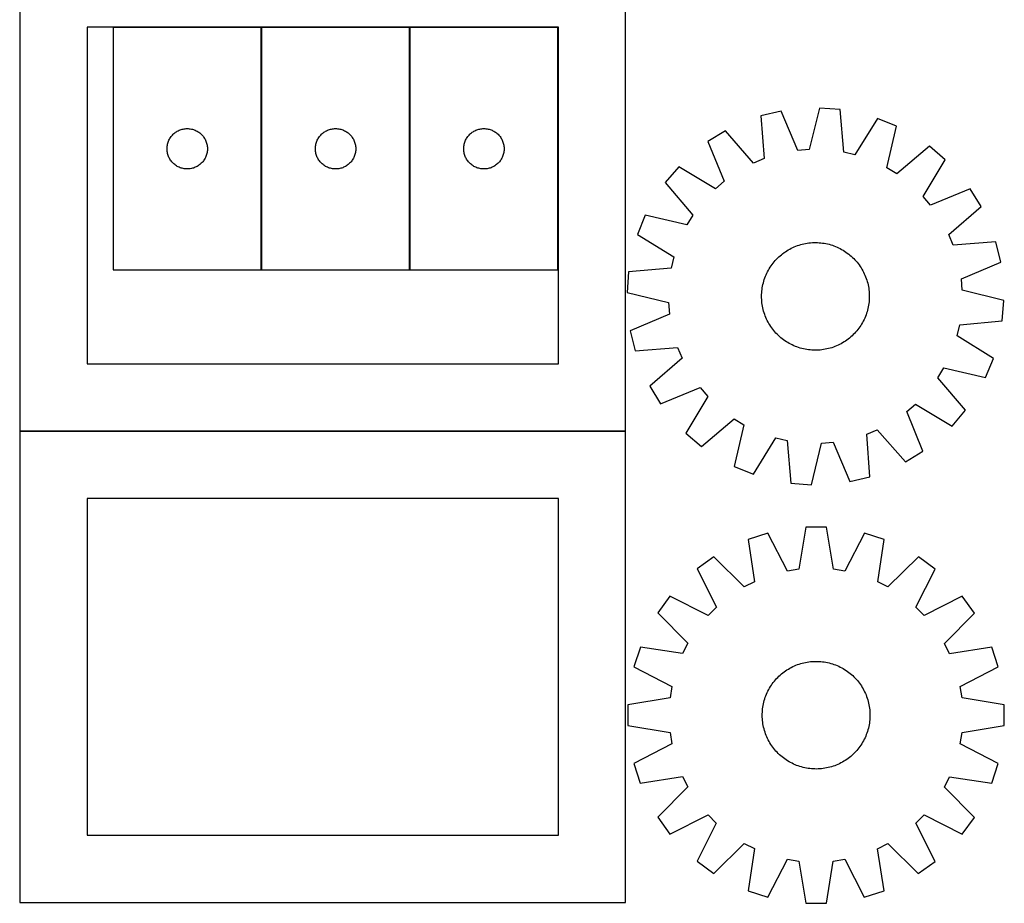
# Model space of a CAD drawing. Header units: millimetres. Extents: x 7 to 1488, y 7 to 2993.
# Tile 4 of 14: x 757 to 1488, y 7 to 663. Entities that reach past the tile are written whole.
import ezdxf

# ---------------------------------------------------------------- set-up
doc = ezdxf.new("R2010")
doc.units = ezdxf.units.MM
doc.layers.add('COMMON', color=5, linetype='CONTINUOUS', true_color=0x0000ff)
doc.layers.add('CUT', color=7, linetype='CONTINUOUS', true_color=0x000000)

msp = doc.modelspace()

# ---------------------------------------------------------------- linework, layer by layer
at = {"layer": 'COMMON'}
for p, q in [((756.500621, 707.398037), (756.500621, 357.559382)), ((936.025444, 477.28628), (936.025444, 657.28628)), ((1046.225445, 477.28628), (1046.225445, 657.28628)), ((756.500621, 357.198036), (756.500621, 7.359381)), ((756.600622, 357.459381), (1206.600622, 357.459381))]:
    msp.add_line(p, q, dxfattribs=at)
at = {"layer": 'CUT'}
for p, q in [((756.600622, 707.559382), (756.600622, 357.559382)), ((1206.600622, 357.559382), (1206.600622, 707.559382)), ((1156.600622, 657.559382), (806.600622, 657.559382)), ((806.600622, 657.559382), (806.600622, 407.559382)), ((825.925443, 657.28628), (825.925443, 477.28628)), ((935.925443, 657.28628), (825.925443, 657.28628)), ((935.925443, 477.28628), (935.925443, 657.28628)), ((936.125444, 657.28628), (936.125444, 477.28628)), ((1046.125444, 657.28628), (936.125444, 657.28628)), ((1046.125444, 477.28628), (1046.125444, 657.28628)), ((1046.325445, 657.28628), (1046.325445, 477.28628)), ((1156.325445, 657.28628), (1046.325445, 657.28628)), ((1156.325445, 477.28628), (1156.325445, 657.28628)), ((1156.600622, 407.559382), (1156.600622, 657.559382)), ((1322.072608, 595.270298), (1307.120786, 591.64076)), ((1334.463862, 566.022536), (1322.072608, 595.270298)), ((1350.51774, 597.581205), (1343.010049, 566.716836)), ((1365.859358, 596.412734), (1350.51774, 597.581205)), ((1368.606085, 564.767351), (1365.859358, 596.412734)), ((1307.120786, 591.64076), (1309.518162, 559.966996)), ((1393.626395, 589.820508), (1376.948542, 562.786752)), ((1407.856063, 583.968405), (1393.626395, 589.820508)), ((869.917163, 577.47538), (870.456281, 578.028562)), ((870.456281, 578.028562), (871.023161, 578.553259)), ((871.023161, 578.553259), (871.616301, 579.048077)), ((871.616301, 579.048077), (872.234127, 579.511705)), ((872.234127, 579.511705), (872.875, 579.942913)), ((872.875, 579.942913), (873.537222, 580.340558)), ((873.537222, 580.340558), (874.219036, 580.703586)), ((874.219036, 580.703586), (874.918635, 581.031033)), ((874.918635, 581.031033), (875.634162, 581.322032)), ((875.634162, 581.322032), (876.363721, 581.57581)), ((876.363721, 581.57581), (877.105376, 581.791695)), ((877.105376, 581.791695), (877.857162, 581.969115)), ((877.857162, 581.969115), (878.617085, 582.107598)), ((878.617085, 582.107598), (879.383128, 582.206778)), ((879.383128, 582.206778), (880.153262, 582.266391)), ((880.153262, 582.266391), (880.925443, 582.28628)), ((880.925443, 582.28628), (881.697625, 582.266391)), ((881.697625, 582.266391), (882.467758, 582.206778)), ((882.467758, 582.206778), (883.233802, 582.107598)), ((883.233802, 582.107598), (883.993724, 581.969115)), ((883.993724, 581.969115), (884.74551, 581.791695)), ((884.74551, 581.791695), (885.487166, 581.57581)), ((885.487166, 581.57581), (886.216724, 581.322032)), ((886.216724, 581.322032), (886.932252, 581.031033)), ((886.932252, 581.031033), (887.63185, 580.703586)), ((887.63185, 580.703586), (888.313664, 580.340558)), ((888.313664, 580.340558), (888.975886, 579.942913)), ((888.975886, 579.942913), (889.61676, 579.511705)), ((889.61676, 579.511705), (890.234585, 579.048077)), ((890.234585, 579.048077), (890.827725, 578.553259)), ((890.827725, 578.553259), (891.394606, 578.028562)), ((891.394606, 578.028562), (891.933724, 577.47538)), ((980.117164, 577.47538), (980.656282, 578.028562)), ((980.656282, 578.028562), (981.223162, 578.553259)), ((981.223162, 578.553259), (981.816302, 579.048077)), ((981.816302, 579.048077), (982.434128, 579.511705)), ((982.434128, 579.511705), (983.075001, 579.942913)), ((983.075001, 579.942913), (983.737223, 580.340558)), ((983.737223, 580.340558), (984.419037, 580.703586)), ((984.419037, 580.703586), (985.118636, 581.031033)), ((985.118636, 581.031033), (985.834163, 581.322032)), ((985.834163, 581.322032), (986.563722, 581.57581)), ((986.563722, 581.57581), (987.305377, 581.791695)), ((987.305377, 581.791695), (988.057163, 581.969115)), ((988.057163, 581.969115), (988.817086, 582.107598)), ((988.817086, 582.107598), (989.583129, 582.206778)), ((989.583129, 582.206778), (990.353263, 582.266391)), ((990.353263, 582.266391), (991.125444, 582.28628)), ((991.125444, 582.28628), (991.897626, 582.266391)), ((991.897626, 582.266391), (992.667759, 582.206778)), ((992.667759, 582.206778), (993.433803, 582.107598)), ((993.433803, 582.107598), (994.193725, 581.969115)), ((994.193725, 581.969115), (994.945511, 581.791695)), ((994.945511, 581.791695), (995.687167, 581.57581)), ((995.687167, 581.57581), (996.416725, 581.322032)), ((996.416725, 581.322032), (997.132253, 581.031033)), ((997.132253, 581.031033), (997.831851, 580.703586)), ((997.831851, 580.703586), (998.513665, 580.340558)), ((998.513665, 580.340558), (999.175887, 579.942913)), ((999.175887, 579.942913), (999.816761, 579.511705)), ((999.816761, 579.511705), (1000.434586, 579.048077)), ((1000.434586, 579.048077), (1001.027726, 578.553259)), ((1001.027726, 578.553259), (1001.594607, 578.028562)), ((1001.594607, 578.028562), (1002.133725, 577.47538)), ((1090.317165, 577.47538), (1090.856283, 578.028562)), ((1090.856283, 578.028562), (1091.423163, 578.553259)), ((1091.423163, 578.553259), (1092.016303, 579.048077)), ((1092.016303, 579.048077), (1092.634129, 579.511705)), ((1092.634129, 579.511705), (1093.275002, 579.942913)), ((1093.275002, 579.942913), (1093.937224, 580.340558)), ((1093.937224, 580.340558), (1094.619038, 580.703586)), ((1094.619038, 580.703586), (1095.318637, 581.031033)), ((1095.318637, 581.031033), (1096.034164, 581.322032)), ((1096.034164, 581.322032), (1096.763723, 581.57581)), ((1096.763723, 581.57581), (1097.505378, 581.791695)), ((1097.505378, 581.791695), (1098.257164, 581.969115)), ((1098.257164, 581.969115), (1099.017087, 582.107598)), ((1099.017087, 582.107598), (1099.78313, 582.206778)), ((1099.78313, 582.206778), (1100.553264, 582.266391)), ((1100.553264, 582.266391), (1101.325445, 582.28628)), ((1101.325445, 582.28628), (1102.097627, 582.266391)), ((1102.097627, 582.266391), (1102.86776, 582.206778)), ((1102.86776, 582.206778), (1103.633804, 582.107598)), ((1103.633804, 582.107598), (1104.393726, 581.969115)), ((1104.393726, 581.969115), (1105.145512, 581.791695)), ((1105.145512, 581.791695), (1105.887168, 581.57581)), ((1105.887168, 581.57581), (1106.616726, 581.322032)), ((1106.616726, 581.322032), (1107.332254, 581.031033)), ((1107.332254, 581.031033), (1108.031852, 580.703586)), ((1108.031852, 580.703586), (1108.713666, 580.340558)), ((1108.713666, 580.340558), (1109.375888, 579.942913)), ((1109.375888, 579.942913), (1110.016762, 579.511705)), ((1110.016762, 579.511705), (1110.634587, 579.048077)), ((1110.634587, 579.048077), (1111.227727, 578.553259)), ((1111.227727, 578.553259), (1111.794608, 578.028562)), ((1111.794608, 578.028562), (1112.333726, 577.47538)), ((1280.781967, 580.652927), (1267.683528, 572.580664)), ((1301.604805, 556.66576), (1280.781967, 580.652927)), ((1400.689394, 553.023072), (1407.856063, 583.968405)), ((866.168474, 569.975491), (866.326478, 570.731596)), ((866.326478, 570.731596), (866.523195, 571.478564)), ((866.523195, 571.478564), (866.758105, 572.214415)), ((866.758105, 572.214415), (867.030584, 572.937198)), ((867.030584, 572.937198), (867.339909, 573.644995)), ((867.339909, 573.644995), (867.685261, 574.335931)), ((867.685261, 574.335931), (868.065724, 575.008172)), ((868.065724, 575.008172), (868.480288, 575.659935)), ((868.480288, 575.659935), (868.927855, 576.289494)), ((868.927855, 576.289494), (869.407237, 576.895177)), ((869.407237, 576.895177), (869.917163, 577.47538)), ((891.933724, 577.47538), (892.44365, 576.895177)), ((892.44365, 576.895177), (892.923032, 576.289494)), ((892.923032, 576.289494), (893.370598, 575.659935)), ((893.370598, 575.659935), (893.785163, 575.008172)), ((893.785163, 575.008172), (894.165625, 574.335931)), ((894.165625, 574.335931), (894.510977, 573.644995)), ((894.510977, 573.644995), (894.820303, 572.937198)), ((894.820303, 572.937198), (895.092782, 572.214415)), ((895.092782, 572.214415), (895.327691, 571.478564)), ((895.327691, 571.478564), (895.524409, 570.731596)), ((895.524409, 570.731596), (895.682412, 569.975491)), ((976.368475, 569.975491), (976.526479, 570.731596)), ((976.526479, 570.731596), (976.723196, 571.478564)), ((976.723196, 571.478564), (976.958106, 572.214415)), ((976.958106, 572.214415), (977.230585, 572.937198)), ((977.230585, 572.937198), (977.53991, 573.644995)), ((977.53991, 573.644995), (977.885262, 574.335931)), ((977.885262, 574.335931), (978.265725, 575.008172)), ((978.265725, 575.008172), (978.680289, 575.659935)), ((978.680289, 575.659935), (979.127856, 576.289494)), ((979.127856, 576.289494), (979.607238, 576.895177)), ((979.607238, 576.895177), (980.117164, 577.47538)), ((1002.133725, 577.47538), (1002.643651, 576.895177)), ((1002.643651, 576.895177), (1003.123033, 576.289494)), ((1003.123033, 576.289494), (1003.570599, 575.659935)), ((1003.570599, 575.659935), (1003.985164, 575.008172)), ((1003.985164, 575.008172), (1004.365626, 574.335931)), ((1004.365626, 574.335931), (1004.710978, 573.644995)), ((1004.710978, 573.644995), (1005.020304, 572.937198)), ((1005.020304, 572.937198), (1005.292783, 572.214415)), ((1005.292783, 572.214415), (1005.527692, 571.478564)), ((1005.527692, 571.478564), (1005.72441, 570.731596)), ((1005.72441, 570.731596), (1005.882413, 569.975491)), ((1086.568476, 569.975491), (1086.72648, 570.731596)), ((1086.72648, 570.731596), (1086.923197, 571.478564)), ((1086.923197, 571.478564), (1087.158107, 572.214415)), ((1087.158107, 572.214415), (1087.430586, 572.937198)), ((1087.430586, 572.937198), (1087.739911, 573.644995)), ((1087.739911, 573.644995), (1088.085263, 574.335931)), ((1088.085263, 574.335931), (1088.465726, 575.008172)), ((1088.465726, 575.008172), (1088.88029, 575.659935)), ((1088.88029, 575.659935), (1089.327857, 576.289494)), ((1089.327857, 576.289494), (1089.807239, 576.895177)), ((1089.807239, 576.895177), (1090.317165, 577.47538)), ((1112.333726, 577.47538), (1112.843652, 576.895177)), ((1112.843652, 576.895177), (1113.323034, 576.289494)), ((1113.323034, 576.289494), (1113.7706, 575.659935)), ((1113.7706, 575.659935), (1114.185165, 575.008172)), ((1114.185165, 575.008172), (1114.565627, 574.335931)), ((1114.565627, 574.335931), (1114.910979, 573.644995)), ((1114.910979, 573.644995), (1115.220305, 572.937198)), ((1115.220305, 572.937198), (1115.492784, 572.214415)), ((1115.492784, 572.214415), (1115.727693, 571.478564)), ((1115.727693, 571.478564), (1115.924411, 570.731596)), ((1115.924411, 570.731596), (1116.082414, 569.975491)), ((1267.683528, 572.580664), (1279.7513, 543.197955)), ((865.930416, 567.672498), (865.97018, 568.443911)), ((865.930416, 566.900061), (865.930416, 567.672498)), ((865.97018, 566.128648), (865.930416, 566.900061)), ((865.97018, 568.443911), (866.049603, 569.212255)), ((866.049603, 565.360304), (865.97018, 566.128648)), ((866.049603, 569.212255), (866.168474, 569.975491)), ((866.168474, 564.597068), (866.049603, 565.360304)), ((866.326478, 563.840963), (866.168474, 564.597068)), ((866.523195, 563.093995), (866.326478, 563.840963)), ((895.524409, 563.840963), (895.327691, 563.093995)), ((895.682412, 564.597068), (895.524409, 563.840963)), ((895.682412, 569.975491), (895.801283, 569.212255)), ((895.801283, 565.360304), (895.682412, 564.597068)), ((895.801283, 569.212255), (895.880706, 568.443911)), ((895.880706, 566.128648), (895.801283, 565.360304)), ((895.880706, 568.443911), (895.92047, 567.672498)), ((895.92047, 566.900061), (895.880706, 566.128648)), ((895.92047, 567.672498), (895.92047, 566.900061)), ((976.130417, 567.672498), (976.170181, 568.443911)), ((976.130417, 566.900061), (976.130417, 567.672498)), ((976.170181, 566.128648), (976.130417, 566.900061)), ((976.170181, 568.443911), (976.249604, 569.212255)), ((976.249604, 565.360304), (976.170181, 566.128648)), ((976.249604, 569.212255), (976.368475, 569.975491)), ((976.368475, 564.597068), (976.249604, 565.360304)), ((976.526479, 563.840963), (976.368475, 564.597068)), ((976.723196, 563.093995), (976.526479, 563.840963)), ((1005.72441, 563.840963), (1005.527692, 563.093995)), ((1005.882413, 564.597068), (1005.72441, 563.840963)), ((1005.882413, 569.975491), (1006.001284, 569.212255)), ((1006.001284, 565.360304), (1005.882413, 564.597068)), ((1006.001284, 569.212255), (1006.080707, 568.443911)), ((1006.080707, 566.128648), (1006.001284, 565.360304)), ((1006.080707, 568.443911), (1006.120471, 567.672498)), ((1006.120471, 566.900061), (1006.080707, 566.128648)), ((1006.120471, 567.672498), (1006.120471, 566.900061)), ((1086.330418, 567.672498), (1086.370182, 568.443911)), ((1086.330418, 566.900061), (1086.330418, 567.672498)), ((1086.370182, 566.128648), (1086.330418, 566.900061)), ((1086.370182, 568.443911), (1086.449605, 569.212255)), ((1086.449605, 565.360304), (1086.370182, 566.128648)), ((1086.449605, 569.212255), (1086.568476, 569.975491)), ((1086.568476, 564.597068), (1086.449605, 565.360304)), ((1086.72648, 563.840963), (1086.568476, 564.597068)), ((1086.923197, 563.093995), (1086.72648, 563.840963)), ((1115.924411, 563.840963), (1115.727693, 563.093995)), ((1116.082414, 564.597068), (1115.924411, 563.840963)), ((1116.082414, 569.975491), (1116.201285, 569.212255)), ((1116.201285, 565.360304), (1116.082414, 564.597068)), ((1116.201285, 569.212255), (1116.280708, 568.443911)), ((1116.280708, 566.128648), (1116.201285, 565.360304)), ((1116.280708, 568.443911), (1116.320472, 567.672498)), ((1116.320472, 566.900061), (1116.280708, 566.128648)), ((1116.320472, 567.672498), (1116.320472, 566.900061)), ((1343.010049, 566.716836), (1334.463862, 566.022536)), ((1376.948542, 562.786752), (1368.606085, 564.767351)), ((1432.226975, 569.11834), (1408.011504, 548.56145)), ((1443.951794, 559.15545), (1432.226975, 569.11834)), ((866.758105, 562.358144), (866.523195, 563.093995)), ((867.030584, 561.635361), (866.758105, 562.358144)), ((867.339909, 560.927564), (867.030584, 561.635361)), ((867.685261, 560.236628), (867.339909, 560.927564)), ((868.065724, 559.564388), (867.685261, 560.236628)), ((868.480288, 558.912624), (868.065724, 559.564388)), ((868.927855, 558.283065), (868.480288, 558.912624)), ((869.407237, 557.677382), (868.927855, 558.283065)), ((869.917163, 557.097179), (869.407237, 557.677382)), ((870.456281, 556.543997), (869.917163, 557.097179)), ((871.023161, 556.019301), (870.456281, 556.543997)), ((871.616301, 555.524482), (871.023161, 556.019301)), ((890.827725, 556.019301), (890.234585, 555.524482)), ((891.394606, 556.543997), (890.827725, 556.019301)), ((891.933724, 557.097179), (891.394606, 556.543997)), ((892.44365, 557.677382), (891.933724, 557.097179)), ((892.923032, 558.283065), (892.44365, 557.677382)), ((893.370598, 558.912624), (892.923032, 558.283065)), ((893.785163, 559.564388), (893.370598, 558.912624)), ((894.165625, 560.236628), (893.785163, 559.564388)), ((894.510977, 560.927564), (894.165625, 560.236628)), ((894.820303, 561.635361), (894.510977, 560.927564)), ((895.092782, 562.358144), (894.820303, 561.635361)), ((895.327691, 563.093995), (895.092782, 562.358144)), ((976.958106, 562.358144), (976.723196, 563.093995)), ((977.230585, 561.635361), (976.958106, 562.358144)), ((977.53991, 560.927564), (977.230585, 561.635361)), ((977.885262, 560.236628), (977.53991, 560.927564)), ((978.265725, 559.564388), (977.885262, 560.236628)), ((978.680289, 558.912624), (978.265725, 559.564388)), ((979.127856, 558.283065), (978.680289, 558.912624)), ((979.607238, 557.677382), (979.127856, 558.283065)), ((980.117164, 557.097179), (979.607238, 557.677382)), ((980.656282, 556.543997), (980.117164, 557.097179)), ((981.223162, 556.019301), (980.656282, 556.543997)), ((981.816302, 555.524482), (981.223162, 556.019301)), ((1001.027726, 556.019301), (1000.434586, 555.524482)), ((1001.594607, 556.543997), (1001.027726, 556.019301)), ((1002.133725, 557.097179), (1001.594607, 556.543997)), ((1002.643651, 557.677382), (1002.133725, 557.097179)), ((1003.123033, 558.283065), (1002.643651, 557.677382)), ((1003.570599, 558.912624), (1003.123033, 558.283065)), ((1003.985164, 559.564388), (1003.570599, 558.912624)), ((1004.365626, 560.236628), (1003.985164, 559.564388)), ((1004.710978, 560.927564), (1004.365626, 560.236628)), ((1005.020304, 561.635361), (1004.710978, 560.927564)), ((1005.292783, 562.358144), (1005.020304, 561.635361)), ((1005.527692, 563.093995), (1005.292783, 562.358144)), ((1087.158107, 562.358144), (1086.923197, 563.093995)), ((1087.430586, 561.635361), (1087.158107, 562.358144)), ((1087.739911, 560.927564), (1087.430586, 561.635361)), ((1088.085263, 560.236628), (1087.739911, 560.927564)), ((1088.465726, 559.564388), (1088.085263, 560.236628)), ((1088.88029, 558.912624), (1088.465726, 559.564388)), ((1089.327857, 558.283065), (1088.88029, 558.912624)), ((1089.807239, 557.677382), (1089.327857, 558.283065)), ((1090.317165, 557.097179), (1089.807239, 557.677382)), ((1090.856283, 556.543997), (1090.317165, 557.097179)), ((1091.423163, 556.019301), (1090.856283, 556.543997)), ((1092.016303, 555.524482), (1091.423163, 556.019301)), ((1111.227727, 556.019301), (1110.634587, 555.524482)), ((1111.794608, 556.543997), (1111.227727, 556.019301)), ((1112.333726, 557.097179), (1111.794608, 556.543997)), ((1112.843652, 557.677382), (1112.333726, 557.097179)), ((1113.323034, 558.283065), (1112.843652, 557.677382)), ((1113.7706, 558.912624), (1113.323034, 558.283065)), ((1114.185165, 559.564388), (1113.7706, 558.912624)), ((1114.565627, 560.236628), (1114.185165, 559.564388)), ((1114.910979, 560.927564), (1114.565627, 560.236628)), ((1115.220305, 561.635361), (1114.910979, 560.927564)), ((1115.492784, 562.358144), (1115.220305, 561.635361)), ((1115.727693, 563.093995), (1115.492784, 562.358144)), ((1309.518162, 559.966996), (1301.604805, 556.66576)), ((1427.573253, 531.939312), (1443.951794, 559.15545)), ((872.234127, 555.060854), (871.616301, 555.524482)), ((872.875, 554.629646), (872.234127, 555.060854)), ((873.537222, 554.232001), (872.875, 554.629646)), ((874.219036, 553.868973), (873.537222, 554.232001)), ((874.918635, 553.541526), (874.219036, 553.868973)), ((875.634162, 553.250527), (874.918635, 553.541526)), ((876.363721, 552.996749), (875.634162, 553.250527)), ((877.105376, 552.780864), (876.363721, 552.996749)), ((877.857162, 552.603444), (877.105376, 552.780864)), ((878.617085, 552.464961), (877.857162, 552.603444)), ((879.383128, 552.365781), (878.617085, 552.464961)), ((880.153262, 552.306168), (879.383128, 552.365781)), ((880.925443, 552.28628), (880.153262, 552.306168)), ((881.697625, 552.306168), (880.925443, 552.28628)), ((882.467758, 552.365781), (881.697625, 552.306168)), ((883.233802, 552.464961), (882.467758, 552.365781)), ((883.993724, 552.603444), (883.233802, 552.464961)), ((884.74551, 552.780864), (883.993724, 552.603444)), ((885.487166, 552.996749), (884.74551, 552.780864)), ((886.216724, 553.250527), (885.487166, 552.996749)), ((886.932252, 553.541526), (886.216724, 553.250527)), ((887.63185, 553.868973), (886.932252, 553.541526)), ((888.313664, 554.232001), (887.63185, 553.868973)), ((888.975886, 554.629646), (888.313664, 554.232001)), ((889.61676, 555.060854), (888.975886, 554.629646)), ((890.234585, 555.524482), (889.61676, 555.060854)), ((982.434128, 555.060854), (981.816302, 555.524482)), ((983.075001, 554.629646), (982.434128, 555.060854)), ((983.737223, 554.232001), (983.075001, 554.629646)), ((984.419037, 553.868973), (983.737223, 554.232001)), ((985.118636, 553.541526), (984.419037, 553.868973)), ((985.834163, 553.250527), (985.118636, 553.541526)), ((986.563722, 552.996749), (985.834163, 553.250527)), ((987.305377, 552.780864), (986.563722, 552.996749)), ((988.057163, 552.603444), (987.305377, 552.780864)), ((988.817086, 552.464961), (988.057163, 552.603444)), ((989.583129, 552.365781), (988.817086, 552.464961)), ((990.353263, 552.306168), (989.583129, 552.365781)), ((991.125444, 552.28628), (990.353263, 552.306168)), ((991.897626, 552.306168), (991.125444, 552.28628)), ((992.667759, 552.365781), (991.897626, 552.306168)), ((993.433803, 552.464961), (992.667759, 552.365781)), ((994.193725, 552.603444), (993.433803, 552.464961)), ((994.945511, 552.780864), (994.193725, 552.603444)), ((995.687167, 552.996749), (994.945511, 552.780864)), ((996.416725, 553.250527), (995.687167, 552.996749)), ((997.132253, 553.541526), (996.416725, 553.250527)), ((997.831851, 553.868973), (997.132253, 553.541526)), ((998.513665, 554.232001), (997.831851, 553.868973)), ((999.175887, 554.629646), (998.513665, 554.232001)), ((999.816761, 555.060854), (999.175887, 554.629646)), ((1000.434586, 555.524482), (999.816761, 555.060854)), ((1092.634129, 555.060854), (1092.016303, 555.524482)), ((1093.275002, 554.629646), (1092.634129, 555.060854)), ((1093.937224, 554.232001), (1093.275002, 554.629646)), ((1094.619038, 553.868973), (1093.937224, 554.232001)), ((1095.318637, 553.541526), (1094.619038, 553.868973)), ((1096.034164, 553.250527), (1095.318637, 553.541526)), ((1096.763723, 552.996749), (1096.034164, 553.250527)), ((1097.505378, 552.780864), (1096.763723, 552.996749)), ((1098.257164, 552.603444), (1097.505378, 552.780864)), ((1099.017087, 552.464961), (1098.257164, 552.603444)), ((1099.78313, 552.365781), (1099.017087, 552.464961)), ((1100.553264, 552.306168), (1099.78313, 552.365781)), ((1101.325445, 552.28628), (1100.553264, 552.306168)), ((1102.097627, 552.306168), (1101.325445, 552.28628)), ((1102.86776, 552.365781), (1102.097627, 552.306168)), ((1103.633804, 552.464961), (1102.86776, 552.365781)), ((1104.393726, 552.603444), (1103.633804, 552.464961)), ((1105.145512, 552.780864), (1104.393726, 552.603444)), ((1105.887168, 552.996749), (1105.145512, 552.780864)), ((1106.616726, 553.250527), (1105.887168, 552.996749)), ((1107.332254, 553.541526), (1106.616726, 553.250527)), ((1108.031852, 553.868973), (1107.332254, 553.541526)), ((1108.713666, 554.232001), (1108.031852, 553.868973)), ((1109.375888, 554.629646), (1108.713666, 554.232001)), ((1110.016762, 555.060854), (1109.375888, 554.629646)), ((1110.634587, 555.524482), (1110.016762, 555.060854)), ((1246.02925, 553.991472), (1236.06636, 542.266653)), ((1273.245388, 537.612931), (1246.02925, 553.991472)), ((1408.011504, 548.56145), (1400.689394, 553.023072)), ((1236.06636, 542.266653), (1256.62325, 518.051182)), ((1279.7513, 543.197955), (1273.245388, 537.612931)), ((1462.540986, 537.501172), (1433.158277, 525.4334)), ((1470.613249, 524.402732), (1462.540986, 537.501172)), ((1433.158277, 525.4334), (1427.573253, 531.939312)), ((1446.626083, 503.579894), (1470.613249, 524.402732)), ((1221.216295, 517.895741), (1215.364191, 503.666073)), ((1252.161627, 510.729072), (1221.216295, 517.895741)), ((1256.62325, 518.051182), (1252.161627, 510.729072)), ((1215.364191, 503.666073), (1242.397948, 486.98822)), ((1342.770808, 497.322939), (1344.020522, 497.454169)), ((1344.020522, 497.454169), (1345.273742, 497.54608)), ((1345.273742, 497.54608), (1346.52923, 497.598581)), ((1346.52923, 497.598581), (1347.785748, 497.61162)), ((1347.785748, 497.61162), (1349.042055, 497.585185)), ((1349.042055, 497.585185), (1350.296912, 497.519301)), ((1350.296912, 497.519301), (1351.54908, 497.414034)), ((1351.54908, 497.414034), (1352.797324, 497.269487)), ((1449.927318, 495.666538), (1446.626083, 503.579894)), ((1481.601082, 498.063914), (1449.927318, 495.666538)), ((1485.23062, 483.112091), (1481.601082, 498.063914)), ((1323.225067, 489.348634), (1324.233947, 490.097746)), ((1324.233947, 490.097746), (1325.265859, 490.814798)), ((1325.265859, 490.814798), (1326.319785, 491.499084)), ((1326.319785, 491.499084), (1327.394685, 492.149927)), ((1327.394685, 492.149927), (1328.489498, 492.766685)), ((1328.489498, 492.766685), (1329.603144, 493.348751)), ((1329.603144, 493.348751), (1330.734524, 493.895548)), ((1330.734524, 493.895548), (1331.88252, 494.406539)), ((1331.88252, 494.406539), (1333.046, 494.881217)), ((1333.046, 494.881217), (1334.223817, 495.319116)), ((1334.223817, 495.319116), (1335.414807, 495.719803)), ((1335.414807, 495.719803), (1336.617795, 496.082882)), ((1336.617795, 496.082882), (1337.831594, 496.407995)), ((1337.831594, 496.407995), (1339.055006, 496.694821)), ((1339.055006, 496.694821), (1340.286824, 496.943077)), ((1340.286824, 496.943077), (1341.525833, 497.152519)), ((1341.525833, 497.152519), (1342.770808, 497.322939)), ((1352.797324, 497.269487), (1354.040412, 497.085803)), ((1354.040412, 497.085803), (1355.277117, 496.863164)), ((1355.277117, 496.863164), (1356.506218, 496.601788)), ((1356.506218, 496.601788), (1357.726502, 496.301935)), ((1357.726502, 496.301935), (1358.936766, 495.963899)), ((1358.936766, 495.963899), (1360.135815, 495.588015)), ((1360.135815, 495.588015), (1361.322465, 495.174653)), ((1361.322465, 495.174653), (1362.495546, 494.724222)), ((1362.495546, 494.724222), (1363.6539, 494.237166)), ((1363.6539, 494.237166), (1364.796383, 493.713965)), ((1364.796383, 493.713965), (1365.921868, 493.155136)), ((1365.921868, 493.155136), (1367.029245, 492.56123)), ((1367.029245, 492.56123), (1368.11742, 491.932834)), ((1368.11742, 491.932834), (1369.18532, 491.270568)), ((1369.18532, 491.270568), (1370.23189, 490.575085)), ((1370.23189, 490.575085), (1371.256099, 489.847071)), ((1242.397948, 486.98822), (1240.417349, 478.645762)), ((1316.097454, 482.296613), (1316.888341, 483.273088)), ((1316.888341, 483.273088), (1317.70951, 484.224239)), ((1317.70951, 484.224239), (1318.560151, 485.149127)), ((1318.560151, 485.149127), (1319.439423, 486.046839)), ((1319.439423, 486.046839), (1320.346459, 486.91649)), ((1320.346459, 486.91649), (1321.280363, 487.757221)), ((1321.280363, 487.757221), (1322.240215, 488.568203)), ((1322.240215, 488.568203), (1323.225067, 489.348634)), ((1371.256099, 489.847071), (1372.256935, 489.087246)), ((1372.256935, 489.087246), (1373.23341, 488.296358)), ((1373.23341, 488.296358), (1374.184561, 487.475189)), ((1374.184561, 487.475189), (1375.109449, 486.624549)), ((1375.109449, 486.624549), (1376.007161, 485.745277)), ((1376.007161, 485.745277), (1376.876812, 484.838241)), ((1376.876812, 484.838241), (1377.717543, 483.904336)), ((1377.717543, 483.904336), (1378.528525, 482.944484)), ((1378.528525, 482.944484), (1379.308957, 481.959633)), ((1455.982858, 470.720838), (1485.23062, 483.112091)), ((825.925443, 477.28628), (935.925443, 477.28628)), ((936.125444, 477.28628), (1046.125444, 477.28628)), ((1046.325445, 477.28628), (1156.325445, 477.28628)), ((1208.771966, 475.899035), (1207.603494, 460.557418)), ((1240.417349, 478.645762), (1208.771966, 475.899035)), ((1311.470735, 474.836061), (1312.029564, 475.961546)), ((1312.029564, 475.961546), (1312.623469, 477.068923)), ((1312.623469, 477.068923), (1313.251865, 478.157098)), ((1313.251865, 478.157098), (1313.914132, 479.224998)), ((1313.914132, 479.224998), (1314.609615, 480.271568)), ((1314.609615, 480.271568), (1315.337628, 481.295777)), ((1315.337628, 481.295777), (1316.097454, 482.296613)), ((1379.308957, 481.959633), (1380.058068, 480.950753)), ((1380.058068, 480.950753), (1380.775121, 479.918841)), ((1380.775121, 479.918841), (1381.459406, 478.864914)), ((1381.459406, 478.864914), (1382.110249, 477.790014)), ((1382.110249, 477.790014), (1382.727008, 476.695201)), ((1382.727008, 476.695201), (1383.309073, 475.581556)), ((1383.309073, 475.581556), (1383.85587, 474.450176)), ((1308.882765, 467.76618), (1309.2208, 468.976444)), ((1309.2208, 468.976444), (1309.596685, 470.175493)), ((1309.596685, 470.175493), (1310.010046, 471.362143)), ((1310.010046, 471.362143), (1310.460478, 472.535224)), ((1310.460478, 472.535224), (1310.947534, 473.693578)), ((1310.947534, 473.693578), (1311.470735, 474.836061)), ((1383.85587, 474.450176), (1384.366861, 473.30218)), ((1384.366861, 473.30218), (1384.84154, 472.138699)), ((1384.84154, 472.138699), (1385.279438, 470.960883)), ((1385.279438, 470.960883), (1385.680125, 469.769893)), ((1385.680125, 469.769893), (1386.043204, 468.566905)), ((1386.043204, 468.566905), (1386.368317, 467.353106)), ((1456.677158, 462.17465), (1455.982858, 470.720838)), ((1307.665398, 460.33659), (1307.770666, 461.588758)), ((1307.770666, 461.588758), (1307.915212, 462.837002)), ((1307.915212, 462.837002), (1308.098896, 464.08009)), ((1308.098896, 464.08009), (1308.321536, 465.316795)), ((1308.321536, 465.316795), (1308.582911, 466.545896)), ((1308.582911, 466.545896), (1308.882765, 467.76618)), ((1386.368317, 467.353106), (1386.655143, 466.129693)), ((1386.655143, 466.129693), (1386.903399, 464.897875)), ((1386.903399, 464.897875), (1387.112841, 463.658867)), ((1387.112841, 463.658867), (1387.283261, 462.413892)), ((1387.283261, 462.413892), (1387.414491, 461.164178)), ((1387.414491, 461.164178), (1387.506402, 459.910958)), ((1487.541528, 454.666959), (1456.677158, 462.17465)), ((1207.603494, 460.557418), (1238.467864, 453.049727)), ((1307.573079, 457.825425), (1307.599515, 459.081733)), ((1307.586119, 456.568908), (1307.573079, 457.825425)), ((1307.63862, 455.31342), (1307.586119, 456.568908)), ((1307.599515, 459.081733), (1307.665398, 460.33659)), ((1307.730531, 454.0602), (1307.63862, 455.31342)), ((1307.861761, 452.810486), (1307.730531, 454.0602)), ((1387.374356, 453.635619), (1387.229809, 452.387375)), ((1387.479624, 454.887788), (1387.374356, 453.635619)), ((1387.545507, 456.142645), (1387.479624, 454.887788)), ((1387.506402, 459.910958), (1387.558903, 458.65547)), ((1387.571943, 457.398952), (1387.545507, 456.142645)), ((1387.558903, 458.65547), (1387.571943, 457.398952)), ((1486.373056, 439.325342), (1487.541528, 454.666959)), ((1238.467864, 453.049727), (1239.162164, 444.50354)), ((1308.032181, 451.56551), (1307.861761, 452.810486)), ((1308.241623, 450.326502), (1308.032181, 451.56551)), ((1308.489879, 449.094684), (1308.241623, 450.326502)), ((1308.776705, 447.871272), (1308.489879, 449.094684)), ((1309.101818, 446.657473), (1308.776705, 447.871272)), ((1309.464897, 445.454485), (1309.101818, 446.657473)), ((1385.924221, 446.247933), (1385.548337, 445.048885)), ((1386.262257, 447.458197), (1385.924221, 446.247933)), ((1386.562111, 448.678482), (1386.262257, 447.458197)), ((1386.823486, 449.907583), (1386.562111, 448.678482)), ((1387.046126, 451.144288), (1386.823486, 449.907583)), ((1387.229809, 452.387375), (1387.046126, 451.144288)), ((1239.162164, 444.50354), (1209.914402, 432.112286)), ((1309.865584, 444.263495), (1309.464897, 445.454485)), ((1310.303482, 443.085678), (1309.865584, 444.263495)), ((1310.778161, 441.922198), (1310.303482, 443.085678)), ((1311.289151, 440.774201), (1310.778161, 441.922198)), ((1311.835949, 439.642822), (1311.289151, 440.774201)), ((1312.418014, 438.529176), (1311.835949, 439.642822)), ((1383.115458, 439.262832), (1382.521553, 438.155455)), ((1383.674287, 440.388317), (1383.115458, 439.262832)), ((1384.197488, 441.5308), (1383.674287, 440.388317)), ((1384.684544, 442.689153), (1384.197488, 441.5308)), ((1385.134976, 443.862234), (1384.684544, 442.689153)), ((1385.548337, 445.048885), (1385.134976, 443.862234)), ((1454.727673, 436.578615), (1486.373056, 439.325342)), ((1209.914402, 432.112286), (1213.54394, 417.160464)), ((1313.034773, 437.434363), (1312.418014, 438.529176)), ((1313.685616, 436.359463), (1313.034773, 437.434363)), ((1314.369901, 435.305537), (1313.685616, 436.359463)), ((1315.086954, 434.273625), (1314.369901, 435.305537)), ((1315.836065, 433.264745), (1315.086954, 434.273625)), ((1316.616497, 432.279893), (1315.836065, 433.264745)), ((1317.427479, 431.320041), (1316.616497, 432.279893)), ((1378.256681, 431.95129), (1377.435511, 431.000139)), ((1379.047568, 432.927765), (1378.256681, 431.95129)), ((1379.807394, 433.928601), (1379.047568, 432.927765)), ((1380.535407, 434.952809), (1379.807394, 433.928601)), ((1381.23089, 435.99938), (1380.535407, 434.952809)), ((1381.893157, 437.06728), (1381.23089, 435.99938)), ((1382.521553, 438.155455), (1381.893157, 437.06728)), ((1452.747074, 428.236158), (1454.727673, 436.578615)), ((1318.26821, 430.386136), (1317.427479, 431.320041)), ((1319.137861, 429.479101), (1318.26821, 430.386136)), ((1320.035573, 428.599829), (1319.137861, 429.479101)), ((1320.960461, 427.749188), (1320.035573, 428.599829)), ((1321.911612, 426.928019), (1320.960461, 427.749188)), ((1322.888087, 426.137132), (1321.911612, 426.928019)), ((1323.888923, 425.377306), (1322.888087, 426.137132)), ((1324.913131, 424.649293), (1323.888923, 425.377306)), ((1325.959702, 423.95381), (1324.913131, 424.649293)), ((1369.879163, 424.409579), (1368.825237, 423.725294)), ((1370.911075, 425.126631), (1369.879163, 424.409579)), ((1371.919955, 425.875743), (1370.911075, 425.126631)), ((1372.904807, 426.656175), (1371.919955, 425.875743)), ((1373.864659, 427.467156), (1372.904807, 426.656175)), ((1374.798563, 428.307887), (1373.864659, 427.467156)), ((1375.705599, 429.177538), (1374.798563, 428.307887)), ((1376.584871, 430.075251), (1375.705599, 429.177538)), ((1377.435511, 431.000139), (1376.584871, 430.075251)), ((1479.78083, 411.558304), (1452.747074, 428.236158)), ((1213.54394, 417.160464), (1245.217704, 419.55784)), ((1245.217704, 419.55784), (1248.518939, 411.644483)), ((1327.027602, 423.291543), (1325.959702, 423.95381)), ((1328.115777, 422.663147), (1327.027602, 423.291543)), ((1329.223154, 422.069242), (1328.115777, 422.663147)), ((1330.348639, 421.510413), (1329.223154, 422.069242)), ((1331.491122, 420.987212), (1330.348639, 421.510413)), ((1332.649476, 420.500155), (1331.491122, 420.987212)), ((1333.822556, 420.049724), (1332.649476, 420.500155)), ((1335.009207, 419.636362), (1333.822556, 420.049724)), ((1336.208255, 419.260478), (1335.009207, 419.636362)), ((1337.418519, 418.922443), (1336.208255, 419.260478)), ((1338.638804, 418.622589), (1337.418519, 418.922443)), ((1339.867905, 418.361214), (1338.638804, 418.622589)), ((1341.10461, 418.138574), (1339.867905, 418.361214)), ((1342.347698, 417.95489), (1341.10461, 418.138574)), ((1343.595942, 417.810343), (1342.347698, 417.95489)), ((1344.84811, 417.705076), (1343.595942, 417.810343)), ((1346.102967, 417.639192), (1344.84811, 417.705076)), ((1347.359274, 417.612757), (1346.102967, 417.639192)), ((1348.615792, 417.625797), (1347.359274, 417.612757)), ((1349.87128, 417.678298), (1348.615792, 417.625797)), ((1351.1245, 417.770209), (1349.87128, 417.678298)), ((1352.374214, 417.901439), (1351.1245, 417.770209)), ((1353.619189, 418.071859), (1352.374214, 417.901439)), ((1354.858197, 418.281301), (1353.619189, 418.071859)), ((1356.090015, 418.529557), (1354.858197, 418.281301)), ((1357.313428, 418.816383), (1356.090015, 418.529557)), ((1358.527227, 419.141496), (1357.313428, 418.816383)), ((1359.730215, 419.504575), (1358.527227, 419.141496)), ((1360.921205, 419.905261), (1359.730215, 419.504575)), ((1362.099021, 420.34316), (1360.921205, 419.905261)), ((1363.262502, 420.817839), (1362.099021, 420.34316)), ((1364.410498, 421.328829), (1363.262502, 420.817839)), ((1365.541878, 421.875627), (1364.410498, 421.328829)), ((1366.655523, 422.457692), (1365.541878, 421.875627)), ((1367.750336, 423.074451), (1366.655523, 422.457692)), ((1368.825237, 423.725294), (1367.750336, 423.074451)), ((1248.518939, 411.644483), (1224.531773, 390.821645)), ((1473.928727, 397.328637), (1479.78083, 411.558304)), ((806.600622, 407.559382), (1156.600622, 407.559382)), ((1438.521772, 397.173195), (1442.983394, 404.495305)), ((1442.983394, 404.495305), (1473.928727, 397.328637)), ((1459.078662, 372.957724), (1438.521772, 397.173195)), ((1224.531773, 390.821645), (1232.604035, 377.723206)), ((1232.604035, 377.723206), (1261.986745, 389.790978)), ((1261.986745, 389.790978), (1267.571768, 383.285066)), ((1267.571768, 383.285066), (1251.193228, 356.068928)), ((1415.393722, 372.026423), (1421.899634, 377.611446)), ((1421.899634, 377.611446), (1449.115772, 361.232906)), ((1262.918047, 346.106038), (1287.133518, 366.662928)), ((1287.133518, 366.662928), (1294.455628, 362.201305)), ((1427.461494, 342.643713), (1415.393722, 372.026423)), ((1449.115772, 361.232906), (1459.078662, 372.957724)), ((1294.455628, 362.201305), (1287.288959, 331.255973)), ((1385.62686, 355.257382), (1393.540216, 358.558617)), ((1393.540216, 358.558617), (1414.363055, 334.57145)), ((756.600622, 357.559382), (1206.600622, 357.559382)), ((1206.600622, 357.359381), (756.600622, 357.359381)), ((756.600622, 357.359381), (756.600622, 7.359381)), ((1206.600622, 7.359381), (1206.600622, 357.359381)), ((1251.193228, 356.068928), (1262.918047, 346.106038)), ((1301.518627, 325.403869), (1318.19648, 352.437625)), ((1318.19648, 352.437625), (1326.538937, 350.457027)), ((1388.024236, 323.583617), (1385.62686, 355.257382)), ((1326.538937, 350.457027), (1329.285664, 318.811644)), ((1344.627282, 317.643172), (1352.134972, 348.507542)), ((1352.134972, 348.507542), (1360.68116, 349.201842)), ((1360.68116, 349.201842), (1373.072413, 319.95408)), ((1414.363055, 334.57145), (1427.461494, 342.643713)), ((1287.288959, 331.255973), (1301.518627, 325.403869)), ((1373.072413, 319.95408), (1388.024236, 323.583617)), ((1329.285664, 318.811644), (1344.627282, 317.643172)), ((1156.600622, 307.359381), (806.600622, 307.359381)), ((806.600622, 307.359381), (806.600622, 57.359381)), ((1156.600622, 57.359381), (1156.600622, 307.359381)), ((1340.438216, 286.244633), (1335.282171, 254.901533)), ((1355.824265, 286.237768), (1340.438216, 286.244633)), ((1360.952336, 254.890078), (1355.824265, 286.237768)), ((1312.24874, 281.792753), (1297.613616, 277.044732)), ((1326.812794, 253.563989), (1312.24874, 281.792753)), ((1384.009757, 281.760731), (1369.420516, 253.544976)), ((1398.640638, 276.999651), (1384.009757, 281.760731)), ((1297.613616, 277.044732), (1302.395477, 245.642366)), ((1393.830754, 245.601565), (1398.640638, 276.999651)), ((1272.179538, 264.099714), (1259.727927, 255.061576)), ((1294.753944, 241.753105), (1272.179538, 264.099714)), ((1424.063153, 264.031939), (1401.468813, 241.705486)), ((1436.506692, 254.982692), (1424.063153, 264.031939)), ((1259.727927, 255.061576), (1273.979611, 226.673828)), ((1335.282171, 254.901533), (1326.812794, 253.563989)), ((1369.420516, 253.544976), (1360.952336, 254.890078)), ((1422.229679, 226.607674), (1436.506692, 254.982692)), ((1302.395477, 245.642366), (1294.753944, 241.753105)), ((1401.468813, 241.705486), (1393.830754, 245.601565)), ((1239.538912, 234.89057), (1230.489665, 222.447031)), ((1267.91393, 220.613557), (1239.538912, 234.89057)), ((1456.677698, 234.793677), (1428.28995, 220.541993)), ((1465.715836, 222.342066), (1456.677698, 234.793677)), ((1230.489665, 222.447031), (1252.816118, 199.85269)), ((1273.979611, 226.673828), (1267.91393, 220.613557)), ((1428.28995, 220.541993), (1422.229679, 226.607674)), ((1443.369227, 199.76766), (1465.715836, 222.342066)), ((1252.816118, 199.85269), (1248.920039, 192.214632)), ((1447.258488, 192.126128), (1443.369227, 199.76766)), ((1217.521954, 197.024515), (1212.760873, 182.393635)), ((1248.920039, 192.214632), (1217.521954, 197.024515)), ((1478.660854, 196.907988), (1447.258488, 192.126128)), ((1483.408875, 182.272864), (1478.660854, 196.907988)), ((1330.770052, 182.518668), (1331.911446, 183.044241)), ((1331.911446, 183.044241), (1333.068785, 183.533702)), ((1333.068785, 183.533702), (1334.240928, 183.986568)), ((1334.240928, 183.986568), (1335.426717, 184.402394)), ((1335.426717, 184.402394), (1336.624983, 184.780767)), ((1336.624983, 184.780767), (1337.834542, 185.121316)), ((1337.834542, 185.121316), (1339.054202, 185.423703)), ((1339.054202, 185.423703), (1340.282757, 185.68763)), ((1340.282757, 185.68763), (1341.518997, 185.912838)), ((1341.518997, 185.912838), (1342.7617, 186.099103)), ((1342.7617, 186.099103), (1344.009642, 186.246242)), ((1344.009642, 186.246242), (1345.261589, 186.354109)), ((1345.261589, 186.354109), (1346.516306, 186.422599)), ((1346.516306, 186.422599), (1347.772556, 186.451643)), ((1347.772556, 186.451643), (1349.029098, 186.441214)), ((1349.029098, 186.441214), (1350.284692, 186.39132)), ((1350.284692, 186.39132), (1351.5381, 186.302012)), ((1351.5381, 186.302012), (1352.788084, 186.173377)), ((1352.788084, 186.173377), (1354.033411, 186.005543)), ((1354.033411, 186.005543), (1355.272851, 185.798675)), ((1355.272851, 185.798675), (1356.505182, 185.552978)), ((1356.505182, 185.552978), (1357.729187, 185.268693)), ((1357.729187, 185.268693), (1358.943659, 184.946101)), ((1358.943659, 184.946101), (1360.147399, 184.585522)), ((1360.147399, 184.585522), (1361.339218, 184.18731)), ((1361.339218, 184.18731), (1362.517942, 183.751858)), ((1362.517942, 183.751858), (1363.682405, 183.279597)), ((1363.682405, 183.279597), (1364.831461, 182.770991)), ((1212.760873, 182.393635), (1240.976628, 167.804394)), ((1320.471731, 175.407849), (1321.394851, 176.260409)), ((1321.394851, 176.260409), (1322.344294, 177.083551)), ((1322.344294, 177.083551), (1323.319125, 177.876465)), ((1323.319125, 177.876465), (1324.31838, 178.638368)), ((1324.31838, 178.638368), (1325.341075, 179.368507)), ((1325.341075, 179.368507), (1326.386199, 180.066162)), ((1326.386199, 180.066162), (1327.452721, 180.730644)), ((1327.452721, 180.730644), (1328.539589, 181.361299)), ((1328.539589, 181.361299), (1329.64573, 181.957503)), ((1329.64573, 181.957503), (1330.770052, 182.518668)), ((1364.831461, 182.770991), (1365.963973, 182.226545)), ((1365.963973, 182.226545), (1367.078825, 181.646794)), ((1367.078825, 181.646794), (1368.174917, 181.03231)), ((1368.174917, 181.03231), (1369.251166, 180.383701)), ((1369.251166, 180.383701), (1370.306511, 179.701606)), ((1370.306511, 179.701606), (1371.33991, 178.986698)), ((1371.33991, 178.986698), (1372.350344, 178.239683)), ((1372.350344, 178.239683), (1373.336814, 177.461298)), ((1373.336814, 177.461298), (1374.298349, 176.652312)), ((1374.298349, 176.652312), (1375.233997, 175.813522)), ((1375.233997, 175.813522), (1376.142837, 174.945757)), ((1455.180112, 167.70881), (1483.408875, 182.272864)), ((1314.137903, 167.635044), (1314.819999, 168.690389)), ((1314.819999, 168.690389), (1315.534906, 169.723788)), ((1315.534906, 169.723788), (1316.281921, 170.734222)), ((1316.281921, 170.734222), (1317.060306, 171.720692)), ((1317.060306, 171.720692), (1317.869292, 172.682226)), ((1317.869292, 172.682226), (1318.708082, 173.617875)), ((1318.708082, 173.617875), (1319.575847, 174.526715)), ((1319.575847, 174.526715), (1320.471731, 175.407849)), ((1376.142837, 174.945757), (1377.023972, 174.049873)), ((1377.023972, 174.049873), (1377.876531, 173.126753)), ((1377.876531, 173.126753), (1378.699674, 172.17731)), ((1378.699674, 172.17731), (1379.492588, 171.202479)), ((1379.492588, 171.202479), (1380.25449, 170.203224)), ((1380.25449, 170.203224), (1380.984629, 169.180529)), ((1380.984629, 169.180529), (1381.682284, 168.135405)), ((1240.976628, 167.804394), (1239.631526, 159.336214)), ((1310.334295, 159.723096), (1310.769746, 160.901819)), ((1310.769746, 160.901819), (1311.242008, 162.066283)), ((1311.242008, 162.066283), (1311.750613, 163.215338)), ((1311.750613, 163.215338), (1312.295059, 164.347851)), ((1312.295059, 164.347851), (1312.874811, 165.462703)), ((1312.874811, 165.462703), (1313.489294, 166.558795)), ((1313.489294, 166.558795), (1314.137903, 167.635044)), ((1381.682284, 168.135405), (1382.346767, 167.068883)), ((1382.346767, 167.068883), (1382.977422, 165.982015)), ((1382.977422, 165.982015), (1383.573626, 164.875874)), ((1383.573626, 164.875874), (1384.134791, 163.751552)), ((1384.134791, 163.751552), (1384.660363, 162.610158)), ((1384.660363, 162.610158), (1385.149824, 161.452819)), ((1385.149824, 161.452819), (1385.602691, 160.280676)), ((1456.517655, 159.239433), (1455.180112, 167.70881)), ((1208.283836, 154.208143), (1208.276971, 138.822094)), ((1239.631526, 159.336214), (1208.283836, 154.208143)), ((1308.516061, 152.417288), (1308.722929, 153.656729)), ((1308.722929, 153.656729), (1308.968626, 154.88906)), ((1308.968626, 154.88906), (1309.252911, 156.113065)), ((1309.252911, 156.113065), (1309.575503, 157.327537)), ((1309.575503, 157.327537), (1309.936082, 158.531276)), ((1309.936082, 158.531276), (1310.334295, 159.723096)), ((1385.602691, 160.280676), (1386.018516, 159.094887)), ((1386.018516, 159.094887), (1386.39689, 157.896621)), ((1386.39689, 157.896621), (1386.737438, 156.687062)), ((1386.737438, 156.687062), (1387.039825, 155.467402)), ((1387.039825, 155.467402), (1387.303753, 154.238847)), ((1387.303753, 154.238847), (1387.52896, 153.002607)), ((1487.860756, 154.083388), (1456.517655, 159.239433)), ((1487.85389, 138.697339), (1487.860756, 154.083388)), ((1308.069961, 146.156433), (1308.080391, 147.412975)), ((1308.080391, 147.412975), (1308.130284, 148.66857)), ((1308.130284, 148.66857), (1308.219592, 149.921978)), ((1308.219592, 149.921978), (1308.348227, 151.171962)), ((1308.348227, 151.171962), (1308.516061, 152.417288)), ((1387.52896, 153.002607), (1387.715225, 151.759904)), ((1387.715225, 151.759904), (1387.862364, 150.511963)), ((1387.862364, 150.511963), (1387.970232, 149.260015)), ((1387.970232, 149.260015), (1388.038721, 148.005298)), ((1388.038721, 148.005298), (1388.067766, 146.749048)), ((1388.067766, 146.749048), (1388.057336, 145.492506)), ((1308.099005, 144.900184), (1308.069961, 146.156433)), ((1308.167495, 143.645466), (1308.099005, 144.900184)), ((1308.275362, 142.393519), (1308.167495, 143.645466)), ((1308.422501, 141.145578), (1308.275362, 142.393519)), ((1308.608766, 139.902875), (1308.422501, 141.145578)), ((1308.833974, 138.666635), (1308.608766, 139.902875)), ((1387.414798, 139.248753), (1387.1691, 138.016422)), ((1387.621666, 140.488193), (1387.414798, 139.248753)), ((1387.7895, 141.73352), (1387.621666, 140.488193)), ((1387.918134, 142.983504), (1387.7895, 141.73352)), ((1388.007442, 144.236912), (1387.918134, 142.983504)), ((1388.057336, 145.492506), (1388.007442, 144.236912)), ((1208.276971, 138.822094), (1239.620071, 133.666049)), ((1239.620071, 133.666049), (1240.957615, 125.196672)), ((1309.097901, 137.438079), (1308.833974, 138.666635)), ((1309.400288, 136.21842), (1309.097901, 137.438079)), ((1309.740837, 135.008861), (1309.400288, 136.21842)), ((1310.11921, 133.810595), (1309.740837, 135.008861)), ((1310.535036, 132.624806), (1310.11921, 133.810595)), ((1310.987902, 131.452663), (1310.535036, 132.624806)), ((1385.36798, 132.003662), (1384.895719, 130.839199)), ((1385.803432, 133.182386), (1385.36798, 132.003662)), ((1386.201644, 134.374205), (1385.803432, 133.182386)), ((1386.562224, 135.577945), (1386.201644, 134.374205)), ((1386.884815, 136.792417), (1386.562224, 135.577945)), ((1387.1691, 138.016422), (1386.884815, 136.792417)), ((1455.161099, 125.101088), (1456.506201, 133.569268)), ((1456.506201, 133.569268), (1487.85389, 138.697339)), ((1240.957615, 125.196672), (1212.728852, 110.632617)), ((1311.477363, 130.295324), (1310.987902, 131.452663)), ((1312.002936, 129.153929), (1311.477363, 130.295324)), ((1312.564101, 128.029607), (1312.002936, 129.153929)), ((1313.160305, 126.923466), (1312.564101, 128.029607)), ((1313.79096, 125.836599), (1313.160305, 126.923466)), ((1314.455442, 124.770076), (1313.79096, 125.836599)), ((1315.153097, 123.724952), (1314.455442, 124.770076)), ((1381.999823, 125.270438), (1381.317728, 124.215093)), ((1382.648432, 126.346687), (1381.999823, 125.270438)), ((1383.262916, 127.442779), (1382.648432, 126.346687)), ((1383.842667, 128.557631), (1383.262916, 127.442779)), ((1384.387114, 129.690143), (1383.842667, 128.557631)), ((1384.895719, 130.839199), (1384.387114, 129.690143)), ((1483.376853, 110.511847), (1455.161099, 125.101088)), ((1315.883237, 122.702258), (1315.153097, 123.724952)), ((1316.645139, 121.703003), (1315.883237, 122.702258)), ((1317.438053, 120.728172), (1316.645139, 121.703003)), ((1318.261195, 119.778729), (1317.438053, 120.728172)), ((1319.113755, 118.855609), (1318.261195, 119.778729)), ((1319.994889, 117.959725), (1319.113755, 118.855609)), ((1320.903729, 117.091959), (1319.994889, 117.959725)), ((1321.839378, 116.25317), (1320.903729, 117.091959)), ((1375.665995, 117.497632), (1374.742876, 116.645073)), ((1376.561879, 118.378767), (1375.665995, 117.497632)), ((1377.429645, 119.287607), (1376.561879, 118.378767)), ((1378.268434, 120.223256), (1377.429645, 119.287607)), ((1379.077421, 121.18479), (1378.268434, 120.223256)), ((1379.855805, 122.17126), (1379.077421, 121.18479)), ((1380.60282, 123.181694), (1379.855805, 122.17126)), ((1381.317728, 124.215093), (1380.60282, 123.181694)), ((1212.728852, 110.632617), (1217.476872, 95.997494)), ((1322.800912, 115.444183), (1321.839378, 116.25317)), ((1323.787383, 114.665799), (1322.800912, 115.444183)), ((1324.797816, 113.918784), (1323.787383, 114.665799)), ((1325.831215, 113.203876), (1324.797816, 113.918784)), ((1326.88656, 112.521781), (1325.831215, 113.203876)), ((1327.96281, 111.873172), (1326.88656, 112.521781)), ((1329.058901, 111.258688), (1327.96281, 111.873172)), ((1330.173753, 110.678937), (1329.058901, 111.258688)), ((1331.306266, 110.13449), (1330.173753, 110.678937)), ((1332.455321, 109.625885), (1331.306266, 110.13449)), ((1364.226281, 109.861241), (1363.068941, 109.37178)), ((1365.367675, 110.386813), (1364.226281, 109.861241)), ((1366.491997, 110.947979), (1365.367675, 110.386813)), ((1367.598138, 111.544183), (1366.491997, 110.947979)), ((1368.685005, 112.174837), (1367.598138, 111.544183)), ((1369.751528, 112.83932), (1368.685005, 112.174837)), ((1370.796652, 113.536975), (1369.751528, 112.83932)), ((1371.819346, 114.267114), (1370.796652, 113.536975)), ((1372.818602, 115.029016), (1371.819346, 114.267114)), ((1373.793432, 115.82193), (1372.818602, 115.029016)), ((1374.742876, 116.645073), (1373.793432, 115.82193)), ((1478.615773, 95.880966), (1483.376853, 110.511847)), ((1333.619785, 109.153624), (1332.455321, 109.625885)), ((1334.798508, 108.718172), (1333.619785, 109.153624)), ((1335.990328, 108.31996), (1334.798508, 108.718172)), ((1337.194067, 107.95938), (1335.990328, 108.31996)), ((1338.408539, 107.636789), (1337.194067, 107.95938)), ((1339.632544, 107.352504), (1338.408539, 107.636789)), ((1340.864875, 107.106806), (1339.632544, 107.352504)), ((1342.104316, 106.899938), (1340.864875, 107.106806)), ((1343.349642, 106.732104), (1342.104316, 106.899938)), ((1344.599626, 106.60347), (1343.349642, 106.732104)), ((1345.853034, 106.514162), (1344.599626, 106.60347)), ((1347.108629, 106.464268), (1345.853034, 106.514162)), ((1348.365171, 106.453838), (1347.108629, 106.464268)), ((1349.62142, 106.482883), (1348.365171, 106.453838)), ((1350.876138, 106.551372), (1349.62142, 106.482883)), ((1352.128085, 106.65924), (1350.876138, 106.551372)), ((1353.376026, 106.806379), (1352.128085, 106.65924)), ((1354.61873, 106.992644), (1353.376026, 106.806379)), ((1355.854969, 107.217851), (1354.61873, 106.992644)), ((1357.083525, 107.481779), (1355.854969, 107.217851)), ((1358.303184, 107.784166), (1357.083525, 107.481779)), ((1359.512743, 108.124714), (1358.303184, 107.784166)), ((1360.711009, 108.503088), (1359.512743, 108.124714)), ((1361.896798, 108.918913), (1360.711009, 108.503088)), ((1363.068941, 109.37178), (1361.896798, 108.918913)), ((1217.476872, 95.997494), (1248.879238, 100.779354)), ((1248.879238, 100.779354), (1252.768499, 93.137822)), ((1443.321608, 93.052792), (1447.217687, 100.69085)), ((1447.217687, 100.69085), (1478.615773, 95.880966)), ((1252.768499, 93.137822), (1230.42189, 70.563415)), ((1465.648062, 70.458451), (1443.321608, 93.052792)), ((1230.42189, 70.563415), (1239.460028, 58.111805)), ((1239.460028, 58.111805), (1267.847777, 72.363489)), ((1273.908047, 66.297807), (1259.631034, 37.922789)), ((1267.847777, 72.363489), (1273.908047, 66.297807)), ((1422.158115, 66.231654), (1428.223797, 72.291925)), ((1436.409799, 37.843906), (1422.158115, 66.231654)), ((1428.223797, 72.291925), (1456.598815, 58.014912)), ((1456.598815, 58.014912), (1465.648062, 70.458451)), ((806.600622, 57.359381), (1156.600622, 57.359381)), ((1272.074573, 28.873542), (1294.668914, 51.199996)), ((1294.668914, 51.199996), (1302.306972, 47.303917)), ((1302.306972, 47.303917), (1297.497089, 15.905831)), ((1393.74225, 47.263116), (1401.383782, 51.152377)), ((1398.52411, 15.86075), (1393.74225, 47.263116)), ((1401.383782, 51.152377), (1423.958189, 28.805768)), ((1259.631034, 37.922789), (1272.074573, 28.873542)), ((1312.127969, 11.144751), (1326.71721, 39.360505)), ((1326.71721, 39.360505), (1335.18539, 38.015404)), ((1335.18539, 38.015404), (1340.313461, 6.667714)), ((1355.69951, 6.660848), (1360.855555, 38.003949)), ((1360.855555, 38.003949), (1369.324933, 39.341493)), ((1369.324933, 39.341493), (1383.888987, 11.112729)), ((1423.958189, 28.805768), (1436.409799, 37.843906)), ((1297.497089, 15.905831), (1312.127969, 11.144751)), ((1383.888987, 11.112729), (1398.52411, 15.86075)), ((756.600622, 7.359381), (1206.600622, 7.359381)), ((1340.313461, 6.667714), (1355.69951, 6.660848))]:
    msp.add_line(p, q, dxfattribs=at)

doc.saveas('drawing.dxf')
